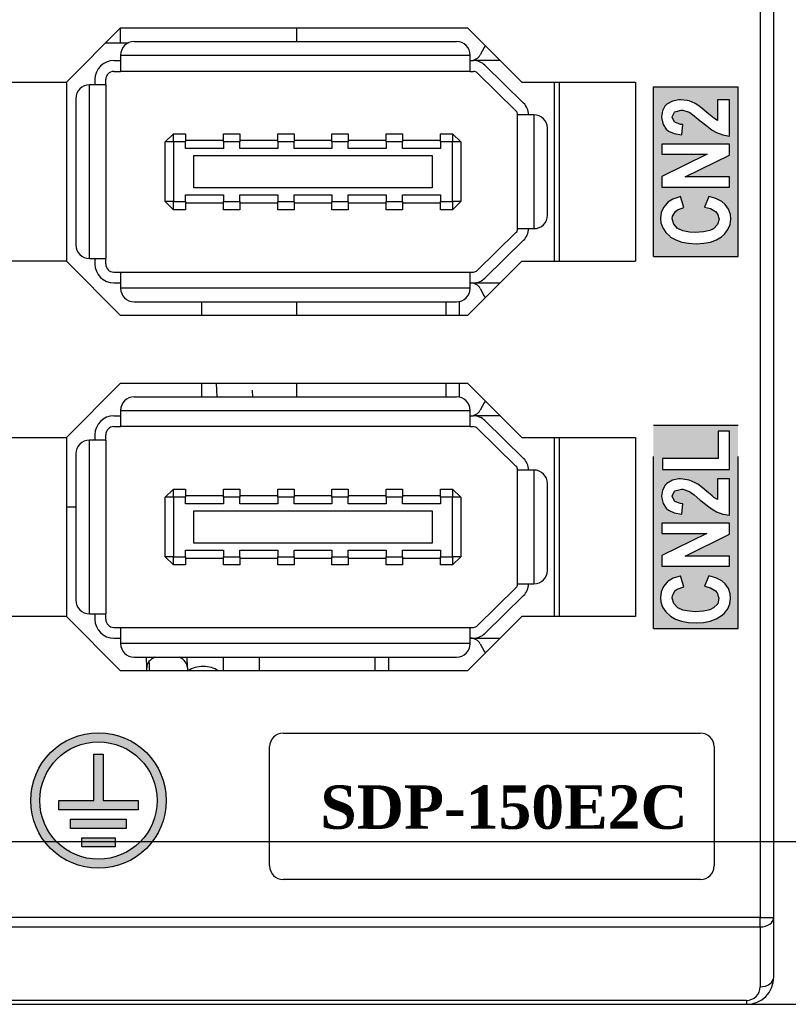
# Model space of a CAD drawing. Extents: x 14074 to 14414, y -3713 to -3387.
# Tile 6 of 25: x 14132 to 14160, y -3570 to -3534. Entities that reach past the tile are written whole.
import ezdxf

# ---------------------------------------------------------------- set-up
doc = ezdxf.new("R2010")
doc.units = 0
doc.linetypes.add('DASHED2', pattern=[9.525, 6.35, -3.175])
doc.layers.get('DEFPOINTS').update_dxf_attribs({"color": 8, "linetype": 'CONTINUOUS'})
doc.layers.add('TEXT', color=2, linetype='CONTINUOUS')
doc.layers.add('圖層1', color=3, linetype='DASHED2')
doc.styles.add('DIMEMSIONS', font='isocp.shx', dxfattribs={"bigfont": 'chineset.shx'})
doc.styles.get("Standard").update_dxf_attribs({"font": 'PMingLiU.ttf'})
doc.dimstyles.new('ISO-25', dxfattribs={"dimtxt": 3, "dimasz": 3, "dimexe": 1, "dimexo": 1, "dimgap": 2, "dimtad": 2, "dimtih": 1, "dimtoh": 1, "dimtxsty": 'STANDARD', "dimcen": 0, "dimclrd": 256, "dimclre": 256, "dimclrt": 256, "dimazin": 3, "dimtfac": 1, "dimtmove": 0, "dimatfit": 3})

# ---------------------------------------------------------------- blocks, each defined once
blk = doc.blocks.new('*D3')
at = {"layer": 'DEFPOINTS', "color": 0}
for p in [(14153.481, -3401.577), (14153.481, -3414.405), (14080.481, -3564.405)]:
    blk.add_point(p, dxfattribs=at)
at = {"layer": 'TEXT', "color": 7}
for p, q in [((14080.481, -3563.405), (14080.481, -3400.577)), ((14153.481, -3413.405), (14153.481, -3400.577)), ((14083.481, -3401.577), (14150.481, -3401.577))]:
    blk.add_line(p, q, dxfattribs=at)
for points in [[(14083.481, -3401.077), (14083.481, -3402.077), (14080.481, -3401.577)], [(14150.481, -3401.077), (14150.481, -3402.077), (14153.481, -3401.577)]]:
    blk.add_solid(points, dxfattribs=at)
at = {"layer": 'TEXT', "color": 7, "insert": (14116.981, -3397.907), "char_height": 3, "attachment_point": 5}
blk.add_mtext('73', dxfattribs=at)
blk = doc.blocks.new('*D5')
at = {"layer": 'DEFPOINTS', "color": 0}
for p in [(14153.481, -3414.405), (14080.481, -3564.405), (14167.14, -3564.405)]:
    blk.add_point(p, dxfattribs=at)
at = {"layer": 'TEXT', "color": 7}
for p, q in [((14154.481, -3414.405), (14168.14, -3414.405)), ((14167.14, -3417.405), (14167.14, -3561.405)), ((14081.481, -3564.405), (14168.14, -3564.405))]:
    blk.add_line(p, q, dxfattribs=at)
for points in [[(14166.64, -3417.405), (14167.64, -3417.405), (14167.14, -3414.405)], [(14166.64, -3561.405), (14167.64, -3561.405), (14167.14, -3564.405)]]:
    blk.add_solid(points, dxfattribs=at)
at = {"layer": 'TEXT', "color": 7, "insert": (14172.005, -3489.405), "char_height": 3, "attachment_point": 5}
blk.add_mtext('150', dxfattribs=at)
blk = doc.blocks.new('*D6')
at = {"layer": 'DEFPOINTS', "color": 0}
for p in [(14105.361, -3408.405), (14107.01, -3570.405), (14176.897, -3570.405)]:
    blk.add_point(p, dxfattribs=at)
at = {"layer": 'TEXT', "color": 7}
for p, q in [((14106.361, -3408.405), (14177.897, -3408.405)), ((14176.897, -3411.405), (14176.897, -3567.405)), ((14108.01, -3570.405), (14177.897, -3570.405))]:
    blk.add_line(p, q, dxfattribs=at)
for points in [[(14176.397, -3411.405), (14177.397, -3411.405), (14176.897, -3408.405)], [(14176.397, -3567.405), (14177.397, -3567.405), (14176.897, -3570.405)]]:
    blk.add_solid(points, dxfattribs=at)
at = {"layer": 'TEXT', "color": 7, "insert": (14181.761, -3489.405), "char_height": 3, "attachment_point": 5}
blk.add_mtext('162', dxfattribs=at)

msp = doc.modelspace()

# ---------------------------------------------------------------- hatches: boundary and pattern name
at = {"layer": '圖層1'}
h = msp.add_hatch(color=256, dxfattribs=at)
h.paths.add_polyline_path([(14155.041, -3536.581), (14158.165, -3536.581), (14158.165, -3542.829), (14155.041, -3542.829)])
h.paths.add_polyline_path([(14157.086, -3540.616), (14156.932, -3541.007), (14157.15, -3541.065), (14157.336, -3541.174), (14157.407, -3541.257), (14157.464, -3541.45), (14157.464, -3541.456), (14157.413, -3541.649), (14157.259, -3541.809), (14157.124, -3541.873), (14156.893, -3541.925), (14156.585, -3541.944), (14156.374, -3541.931), (14156.124, -3541.886), (14155.944, -3541.803), (14155.937, -3541.803), (14155.79, -3541.642), (14155.739, -3541.444), (14155.751, -3541.347), (14155.854, -3541.168), (14155.931, -3541.11), (14156.162, -3541.02), (14156.04, -3540.622), (14156.021, -3540.629), (14155.764, -3540.712), (14155.578, -3540.828), (14155.546, -3540.86), (14155.418, -3541.02), (14155.334, -3541.206), (14155.309, -3541.424), (14155.322, -3541.585), (14155.386, -3541.777), (14155.495, -3541.95), (14155.655, -3542.098), (14155.674, -3542.117), (14155.867, -3542.22), (14156.085, -3542.297), (14156.342, -3542.342), (14156.624, -3542.361), (14156.9, -3542.342), (14157.15, -3542.297), (14157.368, -3542.213), (14157.554, -3542.104), (14157.663, -3542.008), (14157.792, -3541.841), (14157.869, -3541.655), (14157.894, -3541.45), (14157.881, -3541.277), (14157.811, -3541.084), (14157.695, -3540.917), (14157.561, -3540.802), (14157.349, -3540.693)], flags=16)
h.paths.add_polyline_path([(14157.849, -3538.685), (14155.354, -3538.685), (14155.354, -3539.057), (14157.022, -3539.057), (14155.354, -3539.878), (14155.354, -3540.27), (14157.849, -3540.27), (14157.849, -3539.891), (14156.22, -3539.891), (14157.849, -3539.089)], flags=16)
h.paths.add_polyline_path([(14155.822, -3537.877), (14155.739, -3537.691), (14155.739, -3537.684), (14155.822, -3537.504), (14155.835, -3537.492), (14156.072, -3537.434), (14156.124, -3537.434), (14156.367, -3537.511), (14156.387, -3537.524), (14156.541, -3537.639), (14156.771, -3537.832), (14156.804, -3537.857), (14157.022, -3538.031), (14157.214, -3538.172), (14157.375, -3538.262), (14157.605, -3538.345), (14157.849, -3538.39), (14157.849, -3537.049), (14157.407, -3537.049), (14157.407, -3537.812), (14157.272, -3537.729), (14157.208, -3537.678), (14156.996, -3537.504), (14156.842, -3537.37), (14156.682, -3537.248), (14156.579, -3537.19), (14156.361, -3537.094), (14156.29, -3537.081), (14156.04, -3537.049), (14155.982, -3537.049), (14155.745, -3537.1), (14155.54, -3537.216), (14155.469, -3537.286), (14155.373, -3537.466), (14155.341, -3537.684), (14155.347, -3537.761), (14155.399, -3537.96), (14155.514, -3538.133), (14155.597, -3538.204), (14155.809, -3538.3), (14156.085, -3538.345), (14156.13, -3537.966), (14156.047, -3537.96), (14155.828, -3537.883)], flags=16)
h = msp.add_hatch(color=256, dxfattribs=at)
h.paths.add_polyline_path([(14155.823, -3551.859), (14155.739, -3551.673), (14155.739, -3551.667), (14155.823, -3551.487), (14155.836, -3551.474), (14156.073, -3551.416), (14156.124, -3551.416), (14156.368, -3551.493), (14156.387, -3551.506), (14156.541, -3551.622), (14156.772, -3551.814), (14156.804, -3551.84), (14157.022, -3552.013), (14157.215, -3552.154), (14157.375, -3552.244), (14157.606, -3552.327), (14157.85, -3552.372), (14157.85, -3551.031), (14157.407, -3551.031), (14157.407, -3551.795), (14157.273, -3551.712), (14157.209, -3551.66), (14156.997, -3551.487), (14156.843, -3551.352), (14156.682, -3551.23), (14156.58, -3551.173), (14156.362, -3551.076), (14156.291, -3551.064), (14156.041, -3551.031), (14155.983, -3551.031), (14155.746, -3551.083), (14155.541, -3551.198), (14155.47, -3551.269), (14155.374, -3551.448), (14155.342, -3551.667), (14155.348, -3551.744), (14155.399, -3551.942), (14155.515, -3552.116), (14155.598, -3552.186), (14155.81, -3552.282), (14156.086, -3552.327), (14156.131, -3551.949), (14156.047, -3551.942), (14155.829, -3551.865)], flags=16)
h.paths.add_polyline_path([(14155.041, -3549.056), (14158.165, -3549.056), (14158.165, -3556.553), (14155.041, -3556.553)])
h.paths.add_polyline_path([(14157.085, -3554.6), (14156.931, -3554.989), (14157.145, -3555.05), (14157.333, -3555.157), (14157.4, -3555.238), (14157.461, -3555.432), (14157.414, -3555.633), (14157.26, -3555.788), (14157.125, -3555.855), (14156.89, -3555.909), (14156.582, -3555.929), (14156.38, -3555.915), (14156.125, -3555.868), (14155.938, -3555.788), (14155.79, -3555.627), (14155.736, -3555.425), (14155.75, -3555.332), (14155.85, -3555.15), (14155.924, -3555.097), (14156.159, -3555.009), (14156.038, -3554.607), (14156.025, -3554.613), (14155.77, -3554.694), (14155.582, -3554.808), (14155.548, -3554.835), (14155.414, -3555.003), (14155.334, -3555.191), (14155.307, -3555.405), (14155.32, -3555.56), (14155.381, -3555.761), (14155.495, -3555.935), (14155.656, -3556.083), (14155.669, -3556.097), (14155.857, -3556.204), (14156.078, -3556.278), (14156.333, -3556.325), (14156.622, -3556.338), (14156.89, -3556.325), (14157.139, -3556.278), (14157.36, -3556.197), (14157.548, -3556.083), (14157.655, -3555.996), (14157.783, -3555.828), (14157.863, -3555.64), (14157.89, -3555.432), (14157.877, -3555.264), (14157.81, -3555.07), (14157.696, -3554.902), (14157.561, -3554.788), (14157.347, -3554.681)], flags=16)
h.paths.add_polyline_path([(14157.85, -3552.667), (14155.354, -3552.667), (14155.354, -3553.043), (14157.018, -3553.043), (14155.354, -3553.862), (14155.354, -3554.251), (14157.85, -3554.251), (14157.85, -3553.875), (14156.219, -3553.875), (14157.85, -3553.07)], flags=16)
h.paths.add_polyline_path([(14157.427, -3550.278), (14155.374, -3550.278), (14155.374, -3550.681), (14157.85, -3550.681), (14157.85, -3549.272), (14157.427, -3549.272)], flags=16)
h = msp.add_hatch(color=256, dxfattribs=at)
h.paths.add_polyline_path([(14132.063, -3562.891, 1), (14137.063, -3562.891, 1)])
h.paths.add_polyline_path([(14136.727, -3562.891, -1), (14132.398, -3562.891, -1)], flags=16)
h.paths.add_polyline_path([(14134.391, -3561.18), (14134.734, -3561.18), (14134.734, -3562.891), (14136.028, -3562.891), (14136.028, -3563.234), (14133.097, -3563.234), (14133.097, -3562.891), (14134.391, -3562.891)], flags=0)
h.paths.add_polyline_path([(14133.536, -3563.576), (14135.589, -3563.576), (14135.589, -3563.918), (14133.536, -3563.918)], flags=0)
h.paths.add_polyline_path([(14133.951, -3564.261), (14135.175, -3564.261), (14135.175, -3564.603), (14133.951, -3564.603)], flags=0)

# ---------------------------------------------------------------- linework, layer by layer
at = {"layer": 'TEXT', "color": 7}
for p, q in [((14158.981, -3441.418), (14158.981, -3567.198)), ((14159.481, -3567.198), (14159.481, -3441.405)), ((14135.381, -3534.405), (14133.381, -3536.405)), ((14135.381, -3534.952), (14135.381, -3534.405)), ((14135.381, -3534.405), (14148.181, -3534.405)), ((14141.881, -3534.905), (14141.881, -3534.405)), ((14148.181, -3534.405), (14150.181, -3536.405)), ((14134.834, -3534.952), (14135.669, -3534.952)), ((14135.881, -3534.905), (14147.781, -3534.905)), ((14135.381, -3535.405), (14135.381, -3536.005)), ((14135.381, -3535.405), (14148.281, -3535.405)), ((14148.281, -3536.005), (14148.281, -3535.405)), ((14148.798, -3535.122), (14148.649, -3535.396)), ((14135.131, -3535.605), (14135.381, -3535.605)), ((14148.281, -3535.605), (14148.401, -3535.605)), ((14149.381, -3535.605), (14148.401, -3535.605)), ((14135.131, -3536.005), (14135.381, -3536.005)), ((14148.281, -3536.005), (14135.381, -3536.005)), ((14148.281, -3536.005), (14148.401, -3536.005)), ((14148.54, -3536.062), (14149.97, -3537.462)), ((14150.25, -3537.176), (14148.82, -3535.776)), ((14130.567, -3536.405), (14133.381, -3536.405)), ((14133.381, -3536.405), (14133.381, -3543.005)), ((14134.431, -3536.305), (14134.431, -3536.505)), ((14134.831, -3536.505), (14134.831, -3536.305)), ((14150.181, -3536.405), (14154.381, -3536.405)), ((14151.381, -3536.405), (14151.381, -3543.005)), ((14151.581, -3543.005), (14151.581, -3536.405)), ((14154.381, -3536.405), (14154.381, -3543.005)), ((14134.831, -3536.505), (14134.231, -3536.505)), ((14134.231, -3542.905), (14134.231, -3536.505)), ((14134.831, -3536.505), (14134.831, -3542.905)), ((14133.731, -3537.005), (14133.731, -3542.405)), ((14150.631, -3537.605), (14150.031, -3537.605)), ((14150.031, -3541.805), (14150.031, -3537.605)), ((14150.631, -3537.605), (14150.631, -3541.805)), ((14137.331, -3538.305), (14137.031, -3538.605)), ((14137.331, -3538.305), (14137.781, -3538.305)), ((14137.331, -3538.605), (14137.331, -3538.305)), ((14137.781, -3538.305), (14137.781, -3538.605)), ((14139.181, -3538.305), (14139.781, -3538.305)), ((14139.181, -3538.605), (14139.181, -3538.305)), ((14139.781, -3538.305), (14139.781, -3538.605)), ((14141.181, -3538.305), (14141.781, -3538.305)), ((14141.181, -3538.605), (14141.181, -3538.305)), ((14141.781, -3538.305), (14141.781, -3538.605)), ((14143.181, -3538.305), (14143.781, -3538.305)), ((14143.181, -3538.605), (14143.181, -3538.305)), ((14143.781, -3538.305), (14143.781, -3538.605)), ((14145.181, -3538.305), (14145.781, -3538.305)), ((14145.181, -3538.605), (14145.181, -3538.305)), ((14145.781, -3538.305), (14145.781, -3538.605)), ((14147.181, -3538.305), (14147.631, -3538.305)), ((14147.181, -3538.605), (14147.181, -3538.305)), ((14147.931, -3538.605), (14147.631, -3538.305)), ((14147.631, -3538.305), (14147.631, -3538.605)), ((14151.131, -3541.305), (14151.131, -3538.105)), ((14137.031, -3540.805), (14137.031, -3538.605)), ((14137.331, -3538.605), (14137.031, -3538.605)), ((14137.781, -3538.605), (14137.331, -3538.605)), ((14137.331, -3538.605), (14137.331, -3540.805)), ((14139.181, -3538.555), (14137.781, -3538.555)), ((14137.781, -3538.855), (14137.781, -3538.605)), ((14139.781, -3538.605), (14139.181, -3538.605)), ((14139.181, -3538.605), (14139.181, -3538.855)), ((14141.181, -3538.555), (14139.781, -3538.555)), ((14139.781, -3538.855), (14139.781, -3538.605)), ((14141.781, -3538.605), (14141.181, -3538.605)), ((14141.181, -3538.605), (14141.181, -3538.855)), ((14143.181, -3538.555), (14141.781, -3538.555)), ((14141.781, -3538.855), (14141.781, -3538.605)), ((14143.781, -3538.605), (14143.181, -3538.605)), ((14143.181, -3538.605), (14143.181, -3538.855)), ((14145.181, -3538.555), (14143.781, -3538.555)), ((14143.781, -3538.855), (14143.781, -3538.605)), ((14145.781, -3538.605), (14145.181, -3538.605)), ((14145.181, -3538.605), (14145.181, -3538.855)), ((14147.181, -3538.555), (14145.781, -3538.555)), ((14145.781, -3538.855), (14145.781, -3538.605)), ((14147.631, -3538.605), (14147.181, -3538.605)), ((14147.181, -3538.605), (14147.181, -3538.855)), ((14147.631, -3540.805), (14147.631, -3538.605)), ((14147.931, -3538.605), (14147.631, -3538.605)), ((14147.931, -3538.605), (14147.931, -3540.805)), ((14139.181, -3538.855), (14137.781, -3538.855)), ((14141.181, -3538.855), (14139.781, -3538.855)), ((14143.181, -3538.855), (14141.781, -3538.855)), ((14145.181, -3538.855), (14143.781, -3538.855)), ((14147.181, -3538.855), (14145.781, -3538.855)), ((14138.081, -3540.305), (14138.081, -3539.105)), ((14138.081, -3539.105), (14146.881, -3539.105)), ((14146.881, -3539.105), (14146.881, -3540.305)), ((14146.881, -3540.305), (14138.081, -3540.305)), ((14137.331, -3541.105), (14137.031, -3540.805)), ((14137.331, -3540.805), (14137.031, -3540.805)), ((14137.331, -3540.805), (14137.781, -3540.805)), ((14137.331, -3541.105), (14137.331, -3540.805)), ((14137.781, -3540.805), (14137.781, -3540.555)), ((14137.781, -3540.555), (14139.181, -3540.555)), ((14137.781, -3540.805), (14137.781, -3541.105)), ((14139.181, -3540.555), (14139.181, -3540.805)), ((14139.181, -3541.105), (14139.181, -3540.805)), ((14139.181, -3540.805), (14139.781, -3540.805)), ((14139.781, -3540.805), (14139.781, -3540.555)), ((14139.781, -3540.555), (14141.181, -3540.555)), ((14139.781, -3540.805), (14139.781, -3541.105)), ((14141.181, -3540.555), (14141.181, -3540.805)), ((14141.181, -3540.805), (14141.781, -3540.805)), ((14141.181, -3541.105), (14141.181, -3540.805)), ((14141.781, -3540.805), (14141.781, -3540.555)), ((14141.781, -3540.555), (14143.181, -3540.555)), ((14141.781, -3540.805), (14141.781, -3541.105)), ((14143.181, -3540.555), (14143.181, -3540.805)), ((14143.181, -3540.805), (14143.781, -3540.805)), ((14143.181, -3541.105), (14143.181, -3540.805)), ((14143.781, -3540.805), (14143.781, -3540.555)), ((14143.781, -3540.555), (14145.181, -3540.555)), ((14143.781, -3540.805), (14143.781, -3541.105)), ((14145.181, -3540.555), (14145.181, -3540.805)), ((14145.181, -3540.805), (14145.781, -3540.805)), ((14145.181, -3541.105), (14145.181, -3540.805)), ((14145.781, -3540.805), (14145.781, -3540.555)), ((14145.781, -3540.555), (14147.181, -3540.555)), ((14145.781, -3540.805), (14145.781, -3541.105)), ((14147.181, -3540.555), (14147.181, -3540.805)), ((14147.181, -3540.805), (14147.631, -3540.805)), ((14147.181, -3541.105), (14147.181, -3540.805)), ((14147.931, -3540.805), (14147.631, -3541.105)), ((14147.631, -3540.805), (14147.631, -3541.105)), ((14147.931, -3540.805), (14147.631, -3540.805)), ((14137.781, -3541.105), (14137.331, -3541.105)), ((14137.781, -3540.855), (14139.181, -3540.855)), ((14139.781, -3541.105), (14139.181, -3541.105)), ((14139.781, -3540.855), (14141.181, -3540.855)), ((14141.781, -3541.105), (14141.181, -3541.105)), ((14141.781, -3540.855), (14143.181, -3540.855)), ((14143.781, -3541.105), (14143.181, -3541.105)), ((14143.781, -3540.855), (14145.181, -3540.855)), ((14145.781, -3541.105), (14145.181, -3541.105)), ((14145.781, -3540.855), (14147.181, -3540.855)), ((14147.631, -3541.105), (14147.181, -3541.105)), ((14150.031, -3541.805), (14150.631, -3541.805)), ((14149.97, -3541.948), (14148.54, -3543.348)), ((14148.82, -3543.634), (14150.25, -3542.234)), ((14133.381, -3543.005), (14130.567, -3543.005)), ((14133.381, -3543.005), (14135.381, -3545.005)), ((14134.231, -3542.905), (14134.831, -3542.905)), ((14134.431, -3542.905), (14134.431, -3543.105)), ((14134.831, -3543.105), (14134.831, -3542.905)), ((14148.181, -3545.005), (14150.181, -3543.005)), ((14150.181, -3543.005), (14154.381, -3543.005)), ((14135.131, -3543.405), (14135.381, -3543.405)), ((14135.381, -3543.405), (14135.381, -3544.005)), ((14135.381, -3543.405), (14148.281, -3543.405)), ((14148.281, -3543.405), (14148.401, -3543.405)), ((14148.281, -3544.005), (14148.281, -3543.405)), ((14135.131, -3543.805), (14135.381, -3543.805)), ((14148.281, -3544.005), (14135.381, -3544.005)), ((14148.281, -3543.805), (14148.401, -3543.805)), ((14148.401, -3543.805), (14149.381, -3543.805)), ((14148.649, -3544.014), (14148.798, -3544.288)), ((14135.881, -3544.505), (14147.781, -3544.505)), ((14138.381, -3545.005), (14138.381, -3544.505)), ((14141.881, -3545.005), (14141.881, -3544.505)), ((14147.381, -3544.505), (14147.381, -3545.005)), ((14147.881, -3545.005), (14147.881, -3544.495)), ((14148.181, -3545.005), (14135.381, -3545.005)), ((14135.381, -3547.505), (14133.381, -3549.505)), ((14135.381, -3547.505), (14148.181, -3547.505)), ((14138.381, -3548.005), (14138.381, -3547.505)), ((14138.944, -3548.005), (14138.924, -3547.505)), ((14141.881, -3548.005), (14141.881, -3547.505)), ((14147.381, -3547.505), (14147.381, -3548.005)), ((14147.881, -3548.015), (14147.881, -3547.505)), ((14148.181, -3547.505), (14150.181, -3549.505)), ((14135.881, -3548.005), (14147.781, -3548.005)), ((14140.258, -3548.005), (14140.248, -3547.763)), ((14148.798, -3548.222), (14148.649, -3548.496)), ((14135.131, -3548.705), (14135.381, -3548.705)), ((14135.381, -3548.505), (14135.381, -3549.105)), ((14135.381, -3548.505), (14148.281, -3548.505)), ((14148.281, -3549.105), (14148.281, -3548.505)), ((14148.281, -3548.705), (14148.401, -3548.705)), ((14149.381, -3548.705), (14148.401, -3548.705)), ((14135.131, -3549.105), (14135.381, -3549.105)), ((14148.281, -3549.105), (14135.381, -3549.105)), ((14148.281, -3549.105), (14148.401, -3549.105)), ((14148.54, -3549.162), (14149.97, -3550.562)), ((14150.25, -3550.276), (14148.82, -3548.876)), ((14130.567, -3549.505), (14133.381, -3549.505)), ((14133.381, -3549.505), (14133.381, -3556.105)), ((14134.431, -3549.405), (14134.431, -3549.605)), ((14134.831, -3549.605), (14134.831, -3549.405)), ((14150.181, -3549.505), (14154.381, -3549.505)), ((14151.381, -3549.505), (14151.381, -3556.105)), ((14151.581, -3556.105), (14151.581, -3549.505)), ((14154.381, -3549.505), (14154.381, -3556.105)), ((14134.831, -3549.605), (14134.231, -3549.605)), ((14134.231, -3556.005), (14134.231, -3549.605)), ((14134.831, -3549.605), (14134.831, -3556.005)), ((14133.731, -3550.105), (14133.731, -3555.505)), ((14150.631, -3550.705), (14150.031, -3550.705)), ((14150.031, -3554.905), (14150.031, -3550.705)), ((14150.631, -3550.705), (14150.631, -3554.905)), ((14151.131, -3554.405), (14151.131, -3551.205)), ((14137.331, -3551.405), (14137.031, -3551.705)), ((14137.031, -3553.905), (14137.031, -3551.705)), ((14137.331, -3551.705), (14137.031, -3551.705)), ((14137.331, -3551.405), (14137.781, -3551.405)), ((14137.331, -3551.705), (14137.331, -3551.405)), ((14137.781, -3551.705), (14137.331, -3551.705)), ((14137.331, -3551.705), (14137.331, -3553.905)), ((14137.781, -3551.405), (14137.781, -3551.705)), ((14139.181, -3551.655), (14137.781, -3551.655)), ((14137.781, -3551.955), (14137.781, -3551.705)), ((14139.181, -3551.405), (14139.781, -3551.405)), ((14139.181, -3551.705), (14139.181, -3551.405)), ((14139.781, -3551.705), (14139.181, -3551.705)), ((14139.181, -3551.705), (14139.181, -3551.955)), ((14139.781, -3551.405), (14139.781, -3551.705)), ((14141.181, -3551.655), (14139.781, -3551.655)), ((14139.781, -3551.955), (14139.781, -3551.705)), ((14141.181, -3551.405), (14141.781, -3551.405)), ((14141.181, -3551.705), (14141.181, -3551.405)), ((14141.781, -3551.705), (14141.181, -3551.705)), ((14141.181, -3551.705), (14141.181, -3551.955)), ((14141.781, -3551.405), (14141.781, -3551.705)), ((14143.181, -3551.655), (14141.781, -3551.655)), ((14141.781, -3551.955), (14141.781, -3551.705)), ((14143.181, -3551.405), (14143.781, -3551.405)), ((14143.181, -3551.705), (14143.181, -3551.405)), ((14143.781, -3551.705), (14143.181, -3551.705)), ((14143.181, -3551.705), (14143.181, -3551.955)), ((14143.781, -3551.405), (14143.781, -3551.705)), ((14145.181, -3551.655), (14143.781, -3551.655)), ((14143.781, -3551.955), (14143.781, -3551.705)), ((14145.181, -3551.405), (14145.781, -3551.405)), ((14145.181, -3551.705), (14145.181, -3551.405)), ((14145.781, -3551.705), (14145.181, -3551.705)), ((14145.181, -3551.705), (14145.181, -3551.955)), ((14145.781, -3551.405), (14145.781, -3551.705)), ((14147.181, -3551.655), (14145.781, -3551.655)), ((14145.781, -3551.955), (14145.781, -3551.705)), ((14147.181, -3551.405), (14147.631, -3551.405)), ((14147.181, -3551.705), (14147.181, -3551.405)), ((14147.631, -3551.705), (14147.181, -3551.705)), ((14147.181, -3551.705), (14147.181, -3551.955)), ((14147.931, -3551.705), (14147.631, -3551.405)), ((14147.631, -3551.405), (14147.631, -3551.705)), ((14147.631, -3553.905), (14147.631, -3551.705)), ((14147.931, -3551.705), (14147.631, -3551.705)), ((14147.931, -3551.705), (14147.931, -3553.905)), ((14133.381, -3552.057), (14133.731, -3552.057)), ((14139.181, -3551.955), (14137.781, -3551.955)), ((14141.181, -3551.955), (14139.781, -3551.955)), ((14143.181, -3551.955), (14141.781, -3551.955)), ((14145.181, -3551.955), (14143.781, -3551.955)), ((14147.181, -3551.955), (14145.781, -3551.955)), ((14138.081, -3553.405), (14138.081, -3552.205)), ((14138.081, -3552.205), (14146.881, -3552.205)), ((14146.881, -3552.205), (14146.881, -3553.405)), ((14146.881, -3553.405), (14138.081, -3553.405)), ((14137.331, -3554.205), (14137.031, -3553.905)), ((14137.331, -3553.905), (14137.031, -3553.905)), ((14137.331, -3553.905), (14137.781, -3553.905)), ((14137.331, -3554.205), (14137.331, -3553.905)), ((14137.781, -3553.905), (14137.781, -3553.655)), ((14137.781, -3553.655), (14139.181, -3553.655)), ((14137.781, -3553.905), (14137.781, -3554.205)), ((14139.181, -3553.655), (14139.181, -3553.905)), ((14139.181, -3554.205), (14139.181, -3553.905)), ((14139.181, -3553.905), (14139.781, -3553.905)), ((14139.781, -3553.905), (14139.781, -3553.655)), ((14139.781, -3553.655), (14141.181, -3553.655)), ((14139.781, -3553.905), (14139.781, -3554.205)), ((14141.181, -3553.655), (14141.181, -3553.905)), ((14141.181, -3553.905), (14141.781, -3553.905)), ((14141.181, -3554.205), (14141.181, -3553.905)), ((14141.781, -3553.905), (14141.781, -3553.655)), ((14141.781, -3553.655), (14143.181, -3553.655)), ((14141.781, -3553.905), (14141.781, -3554.205)), ((14143.181, -3553.655), (14143.181, -3553.905)), ((14143.181, -3553.905), (14143.781, -3553.905)), ((14143.181, -3554.205), (14143.181, -3553.905)), ((14143.781, -3553.905), (14143.781, -3553.655)), ((14143.781, -3553.655), (14145.181, -3553.655)), ((14143.781, -3553.905), (14143.781, -3554.205)), ((14145.181, -3553.655), (14145.181, -3553.905)), ((14145.181, -3553.905), (14145.781, -3553.905)), ((14145.181, -3554.205), (14145.181, -3553.905)), ((14145.781, -3553.905), (14145.781, -3553.655)), ((14145.781, -3553.655), (14147.181, -3553.655)), ((14145.781, -3553.905), (14145.781, -3554.205)), ((14147.181, -3553.655), (14147.181, -3553.905)), ((14147.181, -3553.905), (14147.631, -3553.905)), ((14147.181, -3554.205), (14147.181, -3553.905)), ((14147.931, -3553.905), (14147.631, -3554.205)), ((14147.631, -3553.905), (14147.631, -3554.205)), ((14147.931, -3553.905), (14147.631, -3553.905)), ((14137.781, -3554.205), (14137.331, -3554.205)), ((14137.781, -3553.955), (14139.181, -3553.955)), ((14139.781, -3554.205), (14139.181, -3554.205)), ((14139.781, -3553.955), (14141.181, -3553.955)), ((14141.781, -3554.205), (14141.181, -3554.205)), ((14141.781, -3553.955), (14143.181, -3553.955)), ((14143.781, -3554.205), (14143.181, -3554.205)), ((14143.781, -3553.955), (14145.181, -3553.955)), ((14145.781, -3554.205), (14145.181, -3554.205)), ((14145.781, -3553.955), (14147.181, -3553.955)), ((14147.631, -3554.205), (14147.181, -3554.205)), ((14150.031, -3554.905), (14150.631, -3554.905)), ((14149.97, -3555.048), (14148.54, -3556.448)), ((14148.82, -3556.734), (14150.25, -3555.334)), ((14134.231, -3556.005), (14134.831, -3556.005)), ((14134.431, -3556.005), (14134.431, -3556.205)), ((14134.831, -3556.205), (14134.831, -3556.005)), ((14133.381, -3556.105), (14130.567, -3556.105)), ((14133.381, -3556.105), (14135.381, -3558.105)), ((14150.181, -3556.105), (14148.181, -3558.105)), ((14154.381, -3556.105), (14150.181, -3556.105)), ((14135.131, -3556.505), (14135.381, -3556.505)), ((14135.381, -3556.505), (14135.381, -3557.105)), ((14135.381, -3556.505), (14148.281, -3556.505)), ((14148.281, -3556.505), (14148.401, -3556.505)), ((14148.281, -3557.105), (14148.281, -3556.505)), ((14135.131, -3556.905), (14135.381, -3556.905)), ((14148.281, -3557.105), (14135.381, -3557.105)), ((14148.281, -3556.905), (14148.401, -3556.905)), ((14148.401, -3556.905), (14149.381, -3556.905)), ((14148.649, -3557.114), (14148.798, -3557.388)), ((14135.881, -3557.605), (14147.781, -3557.605)), ((14136.344, -3557.995), (14136.342, -3557.605)), ((14137.844, -3557.987), (14137.842, -3557.605)), ((14139.175, -3558.105), (14139.172, -3557.605)), ((14140.504, -3558.105), (14140.502, -3557.605)), ((14144.767, -3557.605), (14144.767, -3558.105)), ((14145.281, -3558.105), (14145.281, -3557.605)), ((14148.181, -3558.105), (14135.381, -3558.105)), ((14136.346, -3558.105), (14136.344, -3557.995)), ((14137.844, -3557.987), (14137.847, -3558.105)), ((14141.381, -3560.405), (14156.781, -3560.405)), ((14140.881, -3565.305), (14140.881, -3560.905)), ((14157.281, -3560.905), (14157.281, -3565.305)), ((14156.781, -3565.805), (14141.381, -3565.805)), ((14158.981, -3567.198), (14131.251, -3567.198)), ((14158.981, -3567.198), (14159.481, -3567.198)), ((14158.981, -3567.551), (14158.981, -3567.198)), ((14159.481, -3569.405), (14159.481, -3567.198)), ((14131.251, -3567.551), (14158.981, -3567.551)), ((14158.981, -3567.551), (14158.981, -3569.759)), ((14158.481, -3570.259), (14131.18, -3570.259)), ((14158.481, -3570.259), (14158.481, -3570.405)), ((14131.18, -3570.405), (14158.481, -3570.405))]:
    msp.add_line(p, q, dxfattribs=at)
for centre, radius, start, end in [((14135.881, -3535.405), 0.5, 90, 180), ((14147.781, -3535.405), 0.5, 0, 90), ((14148.298, -3535.205), 0.4, 270, 331.4328), ((14149.501, -3535.505), 0.8, 146.2129, 151.4328), ((14135.131, -3536.305), 0.7, 90, 180), ((14148.401, -3536.205), 0.6, 45.6074, 90), ((14135.131, -3536.305), 0.3, 90, 180), ((14148.401, -3536.205), 0.2, 45.6074, 90), ((14134.231, -3537.005), 0.5, 90, 180), ((14149.831, -3537.605), 0.6, 0, 45.6074), ((14149.831, -3537.605), 0.2, 0, 45.6074), ((14150.631, -3538.105), 0.5, 0, 90), ((14150.631, -3541.305), 0.5, 270, 0), ((14149.831, -3541.805), 0.2, 314.3926, 0), ((14149.831, -3541.805), 0.6, 314.3926, 0), ((14134.231, -3542.405), 0.5, 180, 270), ((14135.131, -3543.105), 0.7, 180, 270), ((14135.131, -3543.105), 0.3, 180, 270), ((14148.401, -3543.205), 0.2, 270, 314.3926), ((14148.401, -3543.205), 0.6, 270, 314.3926), ((14135.881, -3544.005), 0.5, 180, 270), ((14147.781, -3544.005), 0.5, 270, 0), ((14148.298, -3544.205), 0.4, 28.5672, 90), ((14149.501, -3543.905), 0.8, 208.5672, 213.7871), ((14135.881, -3548.505), 0.5, 90, 180), ((14147.781, -3548.505), 0.5, 0, 90), ((14149.501, -3548.605), 0.8, 146.2129, 151.4328), ((14135.131, -3549.405), 0.7, 90, 180), ((14148.298, -3548.305), 0.4, 270, 331.4328), ((14148.401, -3549.305), 0.6, 45.6074, 90), ((14135.131, -3549.405), 0.3, 90, 180), ((14148.401, -3549.305), 0.2, 45.6074, 90), ((14134.231, -3550.105), 0.5, 90, 180), ((14149.831, -3550.705), 0.6, 0, 45.6074), ((14149.831, -3550.705), 0.2, 0, 45.6074), ((14150.631, -3551.205), 0.5, 0, 90), ((14150.631, -3554.405), 0.5, 270, 0), ((14149.831, -3554.905), 0.2, 314.3926, 0), ((14149.831, -3554.905), 0.6, 314.3926, 0), ((14134.231, -3555.505), 0.5, 180, 270), ((14135.131, -3556.205), 0.7, 180, 270), ((14135.131, -3556.205), 0.3, 180, 270), ((14148.401, -3556.305), 0.2, 270, 314.3926), ((14148.401, -3556.305), 0.6, 270, 314.3926), ((14135.881, -3557.105), 0.5, 180, 270), ((14147.781, -3557.105), 0.5, 270, 0), ((14148.298, -3557.305), 0.4, 28.5672, 90), ((14149.501, -3557.005), 0.8, 208.5672, 213.7871), ((14141.381, -3560.905), 0.5, 90, 180), ((14156.781, -3560.905), 0.5, 0, 90), ((14141.381, -3565.305), 0.5, 180, 270), ((14156.781, -3565.305), 0.5, 270, 0), ((14158.481, -3569.405), 1, 270, 0), ((14158.481, -3569.759), 0.5, 270, 0)]:
    msp.add_arc(centre, radius, start, end, dxfattribs=at)
for centre, major_axis, ratio, start_param, end_param in [((14137.094, -3557.991), (-0.75, -0.004), 0.647999, 5.802233, 6.283185), ((14137.094, -3557.991), (-0.75, -0.004), 0.647999, 5.356972, 5.802233), ((14140.708, -3555.236), (3.348, 4.716), 0.565442, 2.474551, 2.552471), ((14137.094, -3557.991), (-0.75, -0.004), 0.647999, 3.141592, 4.051121), ((14138.426, -3558.433), (-0.75, -0.004), 0.647999, 3.875498, 5.532595), ((14158.981, -3567.198), (0.5, 0), 0.707107, 4.712389, 6.283185), ((14158.981, -3569.405), (0.5, 0), 0.707107, 4.712389, 6.283185)]:
    msp.add_ellipse(centre, major_axis=major_axis, ratio=ratio, start_param=start_param, end_param=end_param, dxfattribs=at)
at = {"layer": '圖層1'}
for p, q in [((14155.041, -3542.829), (14155.041, -3536.581)), ((14155.041, -3536.581), (14158.165, -3536.581)), ((14158.165, -3542.829), (14158.165, -3536.581)), ((14155.54, -3537.216), (14155.469, -3537.286)), ((14155.745, -3537.1), (14155.54, -3537.216)), ((14155.982, -3537.049), (14155.745, -3537.1)), ((14156.04, -3537.049), (14155.982, -3537.049)), ((14156.29, -3537.081), (14156.04, -3537.049)), ((14156.361, -3537.094), (14156.29, -3537.081)), ((14156.579, -3537.19), (14156.361, -3537.094)), ((14156.682, -3537.248), (14156.579, -3537.19)), ((14157.849, -3537.049), (14157.407, -3537.049)), ((14157.407, -3537.049), (14157.407, -3537.812)), ((14157.849, -3538.39), (14157.849, -3537.049)), ((14155.373, -3537.466), (14155.341, -3537.684)), ((14155.469, -3537.286), (14155.373, -3537.466)), ((14155.739, -3537.684), (14155.822, -3537.504)), ((14155.822, -3537.504), (14155.835, -3537.492)), ((14155.835, -3537.492), (14156.072, -3537.434)), ((14156.072, -3537.434), (14156.124, -3537.434)), ((14156.124, -3537.434), (14156.367, -3537.511)), ((14156.367, -3537.511), (14156.387, -3537.524)), ((14156.387, -3537.524), (14156.541, -3537.639)), ((14156.842, -3537.37), (14156.682, -3537.248)), ((14156.996, -3537.504), (14156.842, -3537.37)), ((14157.208, -3537.678), (14156.996, -3537.504)), ((14155.341, -3537.684), (14155.347, -3537.761)), ((14155.347, -3537.761), (14155.399, -3537.96)), ((14155.739, -3537.691), (14155.739, -3537.684)), ((14155.822, -3537.877), (14155.739, -3537.691)), ((14155.828, -3537.883), (14155.822, -3537.877)), ((14156.047, -3537.96), (14155.828, -3537.883)), ((14156.541, -3537.639), (14156.771, -3537.832)), ((14156.771, -3537.832), (14156.804, -3537.857)), ((14156.804, -3537.857), (14157.022, -3538.031)), ((14157.272, -3537.729), (14157.208, -3537.678)), ((14157.407, -3537.812), (14157.272, -3537.729)), ((14155.399, -3537.96), (14155.514, -3538.133)), ((14155.514, -3538.133), (14155.597, -3538.204)), ((14155.597, -3538.204), (14155.809, -3538.3)), ((14155.809, -3538.3), (14156.085, -3538.345)), ((14156.13, -3537.966), (14156.047, -3537.96)), ((14156.085, -3538.345), (14156.13, -3537.966)), ((14157.022, -3538.031), (14157.214, -3538.172)), ((14157.214, -3538.172), (14157.375, -3538.262)), ((14157.375, -3538.262), (14157.605, -3538.345)), ((14157.605, -3538.345), (14157.849, -3538.39)), ((14155.354, -3538.685), (14155.354, -3539.057)), ((14157.849, -3538.685), (14155.354, -3538.685)), ((14157.849, -3539.089), (14157.849, -3538.685)), ((14157.022, -3539.057), (14155.354, -3539.878)), ((14155.354, -3539.057), (14157.022, -3539.057)), ((14156.22, -3539.891), (14157.849, -3539.089)), ((14155.354, -3539.878), (14155.354, -3540.27)), ((14157.849, -3539.891), (14156.22, -3539.891)), ((14157.849, -3540.27), (14157.849, -3539.891)), ((14155.354, -3540.27), (14157.849, -3540.27)), ((14155.578, -3540.828), (14155.546, -3540.86)), ((14155.764, -3540.712), (14155.578, -3540.828)), ((14156.021, -3540.629), (14155.764, -3540.712)), ((14156.04, -3540.622), (14156.021, -3540.629)), ((14156.162, -3541.02), (14156.04, -3540.622)), ((14157.086, -3540.616), (14156.932, -3541.007)), ((14157.349, -3540.693), (14157.086, -3540.616)), ((14157.561, -3540.802), (14157.349, -3540.693)), ((14157.695, -3540.917), (14157.561, -3540.802)), ((14155.334, -3541.206), (14155.309, -3541.424)), ((14155.418, -3541.02), (14155.334, -3541.206)), ((14155.546, -3540.86), (14155.418, -3541.02)), ((14155.751, -3541.347), (14155.854, -3541.168)), ((14155.854, -3541.168), (14155.931, -3541.11)), ((14155.931, -3541.11), (14156.162, -3541.02)), ((14156.932, -3541.007), (14157.15, -3541.065)), ((14157.15, -3541.065), (14157.336, -3541.174)), ((14157.336, -3541.174), (14157.407, -3541.257)), ((14157.811, -3541.084), (14157.695, -3540.917)), ((14157.881, -3541.277), (14157.811, -3541.084)), ((14155.309, -3541.424), (14155.322, -3541.585)), ((14155.739, -3541.444), (14155.751, -3541.347)), ((14155.79, -3541.642), (14155.739, -3541.444)), ((14157.407, -3541.257), (14157.464, -3541.45)), ((14157.464, -3541.456), (14157.413, -3541.649)), ((14157.464, -3541.45), (14157.464, -3541.456)), ((14157.869, -3541.655), (14157.894, -3541.45)), ((14157.894, -3541.45), (14157.881, -3541.277)), ((14155.322, -3541.585), (14155.386, -3541.777)), ((14155.386, -3541.777), (14155.495, -3541.95)), ((14155.937, -3541.803), (14155.79, -3541.642)), ((14155.944, -3541.803), (14155.937, -3541.803)), ((14156.124, -3541.886), (14155.944, -3541.803)), ((14156.374, -3541.931), (14156.124, -3541.886)), ((14156.585, -3541.944), (14156.374, -3541.931)), ((14156.893, -3541.925), (14156.585, -3541.944)), ((14157.124, -3541.873), (14156.893, -3541.925)), ((14157.259, -3541.809), (14157.124, -3541.873)), ((14157.413, -3541.649), (14157.259, -3541.809)), ((14157.663, -3542.008), (14157.792, -3541.841)), ((14157.792, -3541.841), (14157.869, -3541.655)), ((14155.495, -3541.95), (14155.655, -3542.098)), ((14155.655, -3542.098), (14155.674, -3542.117)), ((14155.674, -3542.117), (14155.867, -3542.22)), ((14155.867, -3542.22), (14156.085, -3542.297)), ((14156.085, -3542.297), (14156.342, -3542.342)), ((14156.9, -3542.342), (14157.15, -3542.297)), ((14157.15, -3542.297), (14157.368, -3542.213)), ((14157.368, -3542.213), (14157.554, -3542.104)), ((14157.554, -3542.104), (14157.663, -3542.008)), ((14156.342, -3542.342), (14156.624, -3542.361)), ((14156.624, -3542.361), (14156.9, -3542.342)), ((14155.041, -3542.829), (14158.165, -3542.829)), ((14155.041, -3556.553), (14155.041, -3549.056)), ((14155.041, -3549.056), (14158.165, -3549.056)), ((14158.165, -3556.553), (14158.165, -3549.056)), ((14157.85, -3549.272), (14157.427, -3549.272)), ((14157.427, -3549.272), (14157.427, -3550.278)), ((14157.85, -3550.681), (14157.85, -3549.272)), ((14155.374, -3550.278), (14155.374, -3550.681)), ((14157.427, -3550.278), (14155.374, -3550.278)), ((14155.374, -3550.681), (14157.85, -3550.681)), ((14155.47, -3551.269), (14155.374, -3551.448)), ((14155.541, -3551.198), (14155.47, -3551.269)), ((14155.746, -3551.083), (14155.541, -3551.198)), ((14155.983, -3551.031), (14155.746, -3551.083)), ((14156.041, -3551.031), (14155.983, -3551.031)), ((14156.291, -3551.064), (14156.041, -3551.031)), ((14156.362, -3551.076), (14156.291, -3551.064)), ((14156.58, -3551.173), (14156.362, -3551.076)), ((14156.682, -3551.23), (14156.58, -3551.173)), ((14156.843, -3551.352), (14156.682, -3551.23)), ((14156.997, -3551.487), (14156.843, -3551.352)), ((14157.85, -3551.031), (14157.407, -3551.031)), ((14157.407, -3551.031), (14157.407, -3551.795)), ((14157.85, -3552.372), (14157.85, -3551.031)), ((14155.374, -3551.448), (14155.342, -3551.667)), ((14155.342, -3551.667), (14155.348, -3551.744)), ((14155.739, -3551.667), (14155.823, -3551.487)), ((14155.739, -3551.673), (14155.739, -3551.667)), ((14155.823, -3551.859), (14155.739, -3551.673)), ((14155.823, -3551.487), (14155.836, -3551.474)), ((14155.836, -3551.474), (14156.073, -3551.416)), ((14156.073, -3551.416), (14156.124, -3551.416)), ((14156.124, -3551.416), (14156.368, -3551.493)), ((14156.368, -3551.493), (14156.387, -3551.506)), ((14156.387, -3551.506), (14156.541, -3551.622)), ((14156.541, -3551.622), (14156.772, -3551.814)), ((14157.209, -3551.66), (14156.997, -3551.487)), ((14157.273, -3551.712), (14157.209, -3551.66)), ((14157.407, -3551.795), (14157.273, -3551.712)), ((14155.348, -3551.744), (14155.399, -3551.942)), ((14155.399, -3551.942), (14155.515, -3552.116)), ((14155.829, -3551.865), (14155.823, -3551.859)), ((14156.047, -3551.942), (14155.829, -3551.865)), ((14156.131, -3551.949), (14156.047, -3551.942)), ((14156.086, -3552.327), (14156.131, -3551.949)), ((14156.772, -3551.814), (14156.804, -3551.84)), ((14156.804, -3551.84), (14157.022, -3552.013)), ((14157.022, -3552.013), (14157.215, -3552.154)), ((14155.515, -3552.116), (14155.598, -3552.186)), ((14155.598, -3552.186), (14155.81, -3552.282)), ((14155.81, -3552.282), (14156.086, -3552.327)), ((14157.215, -3552.154), (14157.375, -3552.244)), ((14157.375, -3552.244), (14157.606, -3552.327)), ((14157.606, -3552.327), (14157.85, -3552.372)), ((14155.354, -3552.667), (14155.354, -3553.043)), ((14157.85, -3552.667), (14155.354, -3552.667)), ((14157.85, -3553.07), (14157.85, -3552.667)), ((14157.018, -3553.043), (14155.354, -3553.862)), ((14155.354, -3553.043), (14157.018, -3553.043)), ((14156.219, -3553.875), (14157.85, -3553.07)), ((14155.354, -3553.862), (14155.354, -3554.251)), ((14157.85, -3553.875), (14156.219, -3553.875)), ((14157.85, -3554.251), (14157.85, -3553.875)), ((14155.354, -3554.251), (14157.85, -3554.251)), ((14156.025, -3554.613), (14155.77, -3554.694)), ((14156.038, -3554.607), (14156.025, -3554.613)), ((14156.159, -3555.009), (14156.038, -3554.607)), ((14157.085, -3554.6), (14156.931, -3554.989)), ((14157.347, -3554.681), (14157.085, -3554.6)), ((14155.414, -3555.003), (14155.334, -3555.191)), ((14155.548, -3554.835), (14155.414, -3555.003)), ((14155.582, -3554.808), (14155.548, -3554.835)), ((14155.77, -3554.694), (14155.582, -3554.808)), ((14155.924, -3555.097), (14156.159, -3555.009)), ((14156.931, -3554.989), (14157.145, -3555.05)), ((14157.561, -3554.788), (14157.347, -3554.681)), ((14157.696, -3554.902), (14157.561, -3554.788)), ((14157.81, -3555.07), (14157.696, -3554.902)), ((14155.334, -3555.191), (14155.307, -3555.405)), ((14155.736, -3555.425), (14155.75, -3555.332)), ((14155.75, -3555.332), (14155.85, -3555.15)), ((14155.85, -3555.15), (14155.924, -3555.097)), ((14157.145, -3555.05), (14157.333, -3555.157)), ((14157.333, -3555.157), (14157.4, -3555.238)), ((14157.4, -3555.238), (14157.461, -3555.432)), ((14157.877, -3555.264), (14157.81, -3555.07)), ((14157.89, -3555.432), (14157.877, -3555.264)), ((14155.307, -3555.405), (14155.32, -3555.56)), ((14155.32, -3555.56), (14155.381, -3555.761)), ((14155.79, -3555.627), (14155.736, -3555.425)), ((14155.938, -3555.788), (14155.79, -3555.627)), ((14157.414, -3555.633), (14157.26, -3555.788)), ((14157.461, -3555.432), (14157.414, -3555.633)), ((14157.783, -3555.828), (14157.863, -3555.64)), ((14157.863, -3555.64), (14157.89, -3555.432)), ((14155.381, -3555.761), (14155.495, -3555.935)), ((14155.495, -3555.935), (14155.656, -3556.083)), ((14155.656, -3556.083), (14155.669, -3556.097)), ((14155.669, -3556.097), (14155.857, -3556.204)), ((14156.125, -3555.868), (14155.938, -3555.788)), ((14155.938, -3555.788), (14155.938, -3555.788)), ((14156.38, -3555.915), (14156.125, -3555.868)), ((14156.582, -3555.929), (14156.38, -3555.915)), ((14156.89, -3555.909), (14156.582, -3555.929)), ((14157.125, -3555.855), (14156.89, -3555.909)), ((14157.26, -3555.788), (14157.125, -3555.855)), ((14157.36, -3556.197), (14157.548, -3556.083)), ((14157.548, -3556.083), (14157.655, -3555.996)), ((14157.655, -3555.996), (14157.783, -3555.828)), ((14155.857, -3556.204), (14156.078, -3556.278)), ((14156.078, -3556.278), (14156.333, -3556.325)), ((14156.333, -3556.325), (14156.622, -3556.338)), ((14156.622, -3556.338), (14156.89, -3556.325)), ((14156.89, -3556.325), (14157.139, -3556.278)), ((14157.139, -3556.278), (14157.36, -3556.197)), ((14155.041, -3556.553), (14158.165, -3556.553))]:
    msp.add_line(p, q, dxfattribs=at)
at = {"layer": '圖層1', "linetype": 'CONTINUOUS'}
for p, q in [((14134.391, -3562.891), (14134.391, -3561.18)), ((14134.391, -3561.18), (14134.734, -3561.18)), ((14134.734, -3561.18), (14134.734, -3562.891)), ((14133.097, -3562.891), (14134.391, -3562.891)), ((14133.097, -3563.234), (14133.097, -3562.891)), ((14134.734, -3562.891), (14136.028, -3562.891)), ((14136.028, -3562.891), (14136.028, -3563.234)), ((14136.028, -3563.234), (14133.097, -3563.234)), ((14133.536, -3563.918), (14133.536, -3563.576)), ((14133.536, -3563.576), (14135.589, -3563.576)), ((14135.589, -3563.576), (14135.589, -3563.918)), ((14135.589, -3563.918), (14133.536, -3563.918)), ((14133.951, -3564.261), (14135.175, -3564.261)), ((14133.951, -3564.603), (14133.951, -3564.261)), ((14135.175, -3564.261), (14135.175, -3564.603)), ((14135.175, -3564.603), (14133.951, -3564.603))]:
    msp.add_line(p, q, dxfattribs=at)
for radius in [2.5, 2.165]:
    msp.add_circle((14134.563, -3562.891), radius, dxfattribs=at)

# ---------------------------------------------------------------- texts
at = {"layer": '圖層1', "insert": (14142.75, -3562.334), "char_height": 1.6, "width": 25.01468, "attachment_point": 1, "style": 'DIMEMSIONS'}
msp.add_mtext('{\\fTimes New Roman|b1|i0|c238|p18;SDP-150E2C}', dxfattribs=at)

# ---------------------------------------------------------------- dimensions: what is measured, and where the dimension line sits
at = {"layer": 'TEXT', "color": 7}
dim = msp.add_linear_dim(base=(14153.481, -3401.577), p1=(14080.481, -3564.405), p2=(14153.481, -3414.405), dimstyle='ISO-25', override={"dimclrd": 7, "dimclre": 7, "dimclrt": 7}, dxfattribs=at)
dim.commit()
dim.dimension.update_dxf_attribs({"geometry": '*D3', "text_midpoint": (14116.981, -3401.577), "dimtype": 160})
for base, p1, p2, picture, middle in [((14176.897, -3570.405), (14105.361, -3408.405), (14107.01, -3570.405), '*D6', (14181.761, -3489.405)), ((14167.14, -3564.405), (14153.481, -3414.405), (14080.481, -3564.405), '*D5', (14172.005, -3489.405))]:
    dim = msp.add_linear_dim(base=base, p1=p1, p2=p2, angle=90, dimstyle='ISO-25', override={"dimclrd": 7, "dimclre": 7, "dimclrt": 7}, dxfattribs=at)
    dim.commit()
    dim.dimension.update_dxf_attribs({"geometry": picture, "text_midpoint": middle})

doc.saveas('drawing.dxf')
